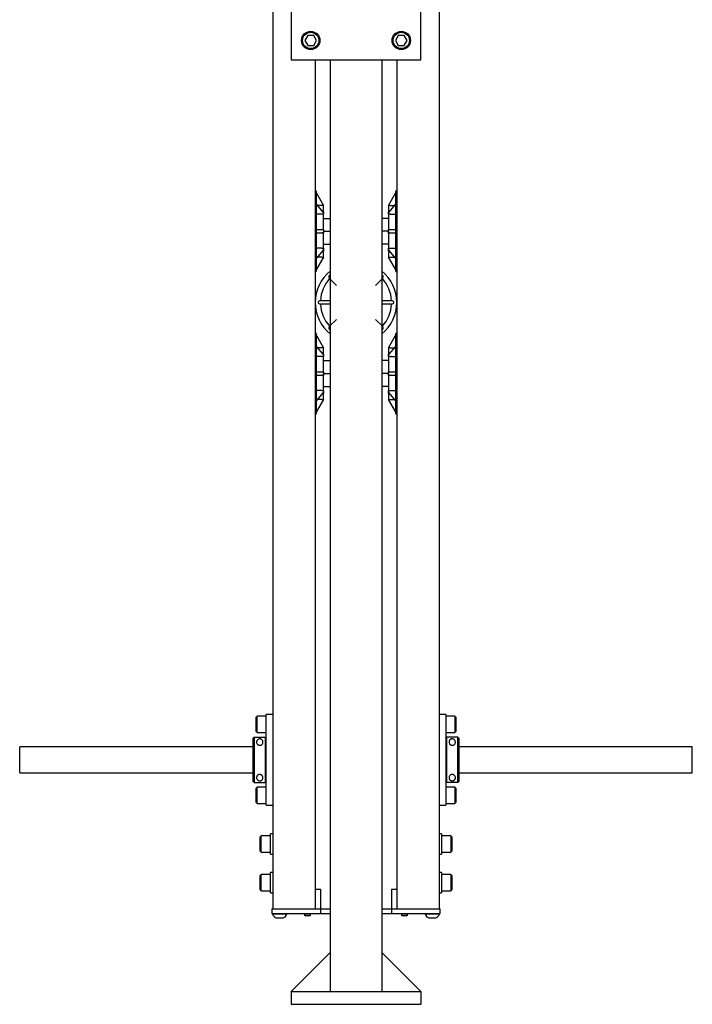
# Model space of a CAD drawing. Header units: inches. Extents: x -24 to 186, y -36 to 207.
# Tile 3 of 8: x 101 to 127, y 33 to 71. Entities that reach past the tile are written whole.
import ezdxf

# ---------------------------------------------------------------- set-up
doc = ezdxf.new("R2010")
doc.units = ezdxf.units.IN
doc.header["$MEASUREMENT"] = 0

msp = doc.modelspace()

# ---------------------------------------------------------------- linework, layer by layer
at = {"color": 7, "linetype": 'Continuous', "lineweight": 25}
for p, q in [((110.726, 89.677), (110.726, 36.427)), ((117.166, 89.677), (117.166, 36.427)), ((111.446, 74.231), (111.446, 69.231)), ((116.446, 69.231), (116.446, 74.231)), ((112.082, 70.178), (111.969, 69.981)), ((112.31, 70.178), (112.082, 70.178)), ((112.423, 69.981), (112.31, 70.178)), ((115.582, 70.178), (115.469, 69.981)), ((115.81, 70.178), (115.582, 70.178)), ((115.923, 69.981), (115.81, 70.178)), ((111.969, 69.981), (112.082, 69.784)), ((112.082, 69.784), (112.31, 69.784)), ((112.31, 69.784), (112.423, 69.981)), ((115.469, 69.981), (115.582, 69.784)), ((115.582, 69.784), (115.81, 69.784)), ((115.81, 69.784), (115.923, 69.981)), ((111.446, 69.231), (116.446, 69.231)), ((112.366, 69.231), (112.366, 36.427)), ((112.946, 69.231), (112.946, 33.231)), ((114.946, 69.231), (114.946, 33.231)), ((115.526, 69.231), (115.526, 36.427)), ((112.422, 62.606), (112.422, 64.119)), ((112.422, 64.074), (112.691, 63.606)), ((115.201, 63.606), (115.47, 64.074)), ((115.47, 64.119), (115.47, 61.094)), ((112.684, 63.338), (112.422, 63.659)), ((112.62, 63.604), (112.468, 63.604)), ((112.691, 63.606), (112.692, 63.604)), ((112.692, 63.361), (112.692, 63.604)), ((115.2, 63.604), (115.201, 63.606)), ((115.2, 63.604), (115.2, 63.361)), ((115.47, 63.659), (115.208, 63.338)), ((115.272, 63.604), (115.424, 63.604)), ((112.62, 63.262), (112.422, 63.262)), ((112.692, 63.361), (112.692, 63.262)), ((112.692, 62.676), (112.692, 63.262)), ((115.2, 63.262), (115.2, 63.361)), ((115.2, 63.262), (115.2, 62.676)), ((115.272, 63.262), (115.47, 63.262)), ((112.692, 63.106), (112.946, 63.106)), ((115.2, 63.106), (114.946, 63.106)), ((112.422, 62.676), (112.62, 62.676)), ((112.422, 61.094), (112.422, 62.606)), ((112.62, 62.536), (112.422, 62.536)), ((112.692, 62.676), (112.692, 62.536)), ((112.692, 62.606), (112.946, 62.606)), ((112.692, 61.95), (112.692, 62.536)), ((115.2, 62.606), (114.946, 62.606)), ((115.2, 62.536), (115.2, 62.676)), ((115.2, 62.536), (115.2, 61.95)), ((115.272, 62.676), (115.47, 62.676)), ((115.47, 62.536), (115.272, 62.536)), ((112.692, 62.106), (112.946, 62.106)), ((115.2, 62.106), (114.946, 62.106)), ((112.62, 61.95), (112.422, 61.95)), ((112.422, 61.553), (112.684, 61.874)), ((112.692, 61.95), (112.692, 61.851)), ((112.692, 61.609), (112.692, 61.851)), ((115.2, 61.851), (115.2, 61.95)), ((115.2, 61.851), (115.2, 61.609)), ((115.208, 61.874), (115.47, 61.553)), ((115.272, 61.95), (115.47, 61.95)), ((112.691, 61.606), (112.422, 61.139)), ((112.62, 61.609), (112.468, 61.609)), ((112.692, 61.609), (112.691, 61.606)), ((115.201, 61.606), (115.2, 61.609)), ((115.47, 61.139), (115.201, 61.606)), ((115.272, 61.609), (115.424, 61.609)), ((112.914, 60.899), (112.903, 60.888)), ((114.989, 60.888), (114.978, 60.899)), ((113.191, 60.512), (112.925, 60.778)), ((114.966, 60.778), (114.701, 60.512)), ((112.478, 59.864), (112.478, 59.849)), ((112.573, 59.926), (112.946, 59.926)), ((112.946, 59.786), (112.573, 59.786)), ((114.946, 59.926), (115.319, 59.926)), ((115.319, 59.786), (114.946, 59.786)), ((115.414, 59.849), (115.414, 59.864)), ((112.925, 58.935), (113.191, 59.2)), ((114.701, 59.2), (114.966, 58.935)), ((112.422, 57.106), (112.422, 58.619)), ((112.903, 58.824), (112.914, 58.813)), ((114.978, 58.813), (114.989, 58.824)), ((115.47, 58.619), (115.47, 55.594)), ((112.422, 58.574), (112.691, 58.106)), ((115.201, 58.106), (115.47, 58.574)), ((112.684, 57.838), (112.422, 58.159)), ((112.62, 58.104), (112.468, 58.104)), ((112.691, 58.106), (112.692, 58.104)), ((112.692, 57.861), (112.692, 58.104)), ((112.692, 57.861), (112.692, 57.762)), ((115.2, 58.104), (115.201, 58.106)), ((115.2, 58.104), (115.2, 57.861)), ((115.2, 57.762), (115.2, 57.861)), ((115.47, 58.159), (115.208, 57.838)), ((115.272, 58.104), (115.424, 58.104)), ((112.62, 57.762), (112.422, 57.762)), ((112.692, 57.176), (112.692, 57.762)), ((112.692, 57.606), (112.946, 57.606)), ((115.2, 57.606), (114.946, 57.606)), ((115.2, 57.762), (115.2, 57.176)), ((115.272, 57.762), (115.47, 57.762)), ((112.422, 57.176), (112.62, 57.176)), ((112.422, 55.594), (112.422, 57.106)), ((112.692, 57.176), (112.692, 57.036)), ((112.692, 57.106), (112.946, 57.106)), ((115.2, 57.106), (114.946, 57.106)), ((115.2, 57.036), (115.2, 57.176)), ((115.272, 57.176), (115.47, 57.176)), ((112.62, 57.036), (112.422, 57.036)), ((112.692, 56.45), (112.692, 57.036)), ((115.2, 57.036), (115.2, 56.45)), ((115.47, 57.036), (115.272, 57.036)), ((112.62, 56.45), (112.422, 56.45)), ((112.422, 56.053), (112.684, 56.374)), ((112.692, 56.606), (112.946, 56.606)), ((112.692, 56.45), (112.692, 56.351)), ((112.692, 56.109), (112.692, 56.351)), ((115.2, 56.606), (114.946, 56.606)), ((115.2, 56.351), (115.2, 56.45)), ((115.2, 56.351), (115.2, 56.109)), ((115.208, 56.374), (115.47, 56.053)), ((115.272, 56.45), (115.47, 56.45)), ((112.691, 56.106), (112.422, 55.639)), ((112.62, 56.109), (112.468, 56.109)), ((112.692, 56.109), (112.691, 56.106)), ((115.201, 56.106), (115.2, 56.109)), ((115.47, 55.639), (115.201, 56.106)), ((115.272, 56.109), (115.424, 56.109)), ((110.121, 43.867), (110.082, 43.828)), ((110.082, 43.276), (110.082, 43.828)), ((110.476, 43.867), (110.121, 43.867)), ((110.121, 43.237), (110.121, 43.867)), ((110.726, 43.927), (110.476, 43.927)), ((110.476, 43.552), (110.476, 43.927)), ((117.416, 43.927), (117.166, 43.927)), ((117.416, 43.927), (117.416, 43.552)), ((117.771, 43.867), (117.416, 43.867)), ((117.81, 43.828), (117.771, 43.867)), ((117.771, 43.867), (117.771, 43.237)), ((117.81, 43.828), (117.81, 43.276)), ((110.476, 40.802), (110.476, 43.552)), ((117.416, 43.552), (117.416, 40.802)), ((109.976, 43.018), (110.007, 43.05)), ((110.007, 43.05), (109.976, 43.019)), ((109.976, 43.018), (109.976, 43.019)), ((109.976, 41.336), (109.976, 43.018)), ((110.007, 43.05), (110.007, 41.304)), ((110.007, 43.05), (110.444, 43.05)), ((110.007, 43.05), (110.007, 43.05)), ((110.082, 43.276), (110.121, 43.237)), ((110.121, 43.237), (110.476, 43.237)), ((110.444, 41.304), (110.444, 43.05)), ((110.444, 43.05), (110.476, 43.018)), ((110.476, 43.019), (110.444, 43.05)), ((110.444, 43.05), (110.444, 43.05)), ((117.416, 43.237), (117.771, 43.237)), ((117.416, 43.018), (117.448, 43.05)), ((117.448, 43.05), (117.416, 43.019)), ((117.448, 43.05), (117.448, 41.304)), ((117.885, 43.05), (117.448, 43.05)), ((117.448, 43.05), (117.448, 43.05)), ((117.771, 43.237), (117.81, 43.276)), ((117.885, 41.304), (117.885, 43.05)), ((117.885, 43.05), (117.916, 43.018)), ((117.916, 43.019), (117.885, 43.05)), ((117.885, 43.05), (117.885, 43.05)), ((117.916, 43.019), (117.916, 43.018)), ((117.916, 43.018), (117.916, 41.336)), ((109.976, 42.677), (100.946, 42.677)), ((100.946, 42.177), (100.946, 42.677)), ((126.946, 42.677), (117.916, 42.677)), ((126.946, 42.177), (126.946, 42.677)), ((100.946, 41.677), (100.946, 42.177)), ((126.946, 41.677), (126.946, 42.177)), ((100.946, 41.677), (109.976, 41.677)), ((117.916, 41.677), (126.946, 41.677)), ((110.007, 41.304), (109.976, 41.336)), ((109.976, 41.336), (109.976, 41.336)), ((109.976, 41.336), (110.007, 41.304)), ((110.007, 41.304), (110.444, 41.304)), ((110.007, 41.304), (110.007, 41.304)), ((110.121, 41.117), (110.082, 41.078)), ((110.476, 41.117), (110.121, 41.117)), ((110.121, 40.487), (110.121, 41.117)), ((110.476, 41.336), (110.444, 41.304)), ((110.444, 41.304), (110.476, 41.336)), ((110.444, 41.304), (110.444, 41.304)), ((117.448, 41.304), (117.416, 41.336)), ((117.416, 41.336), (117.448, 41.304)), ((117.771, 41.117), (117.416, 41.117)), ((117.885, 41.304), (117.448, 41.304)), ((117.448, 41.304), (117.448, 41.304)), ((117.81, 41.078), (117.771, 41.117)), ((117.771, 41.117), (117.771, 40.487)), ((117.916, 41.336), (117.885, 41.304)), ((117.885, 41.304), (117.916, 41.336)), ((117.885, 41.304), (117.885, 41.304)), ((117.916, 41.336), (117.916, 41.336)), ((110.082, 40.526), (110.082, 41.078)), ((110.476, 40.427), (110.476, 40.802)), ((117.416, 40.802), (117.416, 40.427)), ((117.81, 41.078), (117.81, 40.526)), ((110.082, 40.526), (110.121, 40.487)), ((110.121, 40.487), (110.476, 40.487)), ((110.476, 40.427), (110.726, 40.427)), ((117.166, 40.427), (117.416, 40.427)), ((117.416, 40.487), (117.771, 40.487)), ((117.771, 40.487), (117.81, 40.526)), ((110.281, 39.242), (110.241, 39.203)), ((110.241, 38.651), (110.241, 39.203)), ((110.635, 39.242), (110.281, 39.242)), ((110.281, 38.612), (110.281, 39.242)), ((110.726, 39.321), (110.635, 39.321)), ((110.635, 38.533), (110.635, 39.321)), ((117.257, 39.321), (117.166, 39.321)), ((117.257, 39.321), (117.257, 38.927)), ((117.611, 39.242), (117.257, 39.242)), ((117.651, 39.203), (117.611, 39.242)), ((117.611, 39.242), (117.611, 38.927)), ((117.651, 39.203), (117.651, 38.927)), ((117.257, 38.927), (117.257, 38.533)), ((117.611, 38.927), (117.611, 38.612)), ((117.651, 38.927), (117.651, 38.651)), ((110.241, 38.651), (110.281, 38.612)), ((110.281, 38.612), (110.635, 38.612)), ((110.635, 38.533), (110.726, 38.533)), ((117.166, 38.533), (117.257, 38.533)), ((117.257, 38.612), (117.611, 38.612)), ((117.611, 38.612), (117.651, 38.651)), ((110.281, 37.742), (110.241, 37.703)), ((110.241, 37.151), (110.241, 37.703)), ((110.635, 37.742), (110.281, 37.742)), ((110.281, 37.112), (110.281, 37.742)), ((110.726, 37.821), (110.635, 37.821)), ((110.635, 37.033), (110.635, 37.821)), ((117.257, 37.821), (117.166, 37.821)), ((117.257, 37.821), (117.257, 37.427)), ((117.611, 37.742), (117.257, 37.742)), ((117.651, 37.703), (117.611, 37.742)), ((117.611, 37.742), (117.611, 37.427)), ((117.651, 37.703), (117.651, 37.427)), ((117.257, 37.427), (117.257, 37.033)), ((117.611, 37.427), (117.611, 37.112)), ((117.651, 37.427), (117.651, 37.151)), ((110.241, 37.151), (110.281, 37.112)), ((110.281, 37.112), (110.635, 37.112)), ((110.635, 37.033), (110.726, 37.033)), ((112.366, 37.177), (112.571, 37.177)), ((112.571, 37.177), (112.571, 36.427)), ((115.321, 37.177), (115.321, 36.427)), ((115.321, 37.177), (115.526, 37.177)), ((117.166, 37.033), (117.257, 37.033)), ((117.257, 37.112), (117.611, 37.112)), ((117.611, 37.112), (117.651, 37.151)), ((110.696, 36.427), (110.696, 36.24)), ((110.696, 36.427), (111.719, 36.427)), ((110.696, 36.24), (111.719, 36.24)), ((110.72, 36.24), (110.72, 36.21)), ((111.272, 36.21), (110.72, 36.21)), ((110.726, 36.427), (111.757, 36.427)), ((111.272, 36.21), (111.272, 36.24)), ((111.719, 36.24), (111.976, 36.24)), ((111.757, 36.427), (111.925, 36.427)), ((111.925, 36.427), (111.94, 36.427)), ((111.94, 36.427), (111.976, 36.427)), ((111.953, 36.24), (111.953, 36.178)), ((111.953, 36.178), (111.973, 36.158)), ((111.953, 36.178), (112.071, 36.178)), ((111.973, 36.158), (112.071, 36.158)), ((111.976, 36.427), (112.571, 36.427)), ((111.976, 36.24), (112.571, 36.24)), ((112.071, 36.178), (112.189, 36.178)), ((112.071, 36.158), (112.169, 36.158)), ((112.169, 36.158), (112.189, 36.178)), ((112.189, 36.178), (112.189, 36.24)), ((112.571, 36.427), (112.571, 36.24)), ((112.571, 36.427), (112.821, 36.427)), ((112.571, 36.24), (112.821, 36.24)), ((112.821, 36.427), (112.946, 36.427)), ((112.821, 36.24), (112.946, 36.24)), ((114.946, 36.427), (115.071, 36.427)), ((114.946, 36.24), (115.071, 36.24)), ((115.071, 36.427), (115.321, 36.427)), ((115.071, 36.24), (115.321, 36.24)), ((115.321, 36.427), (115.321, 36.24)), ((115.321, 36.427), (115.916, 36.427)), ((115.321, 36.24), (115.916, 36.24)), ((115.703, 36.24), (115.703, 36.178)), ((115.703, 36.178), (115.723, 36.158)), ((115.703, 36.178), (115.821, 36.178)), ((115.723, 36.158), (115.821, 36.158)), ((115.821, 36.178), (115.939, 36.178)), ((115.821, 36.158), (115.919, 36.158)), ((115.916, 36.427), (115.952, 36.427)), ((115.916, 36.24), (116.173, 36.24)), ((115.919, 36.158), (115.939, 36.178)), ((115.939, 36.178), (115.939, 36.24)), ((115.952, 36.427), (115.967, 36.427)), ((115.967, 36.427), (116.135, 36.427)), ((116.135, 36.427), (117.166, 36.427)), ((116.173, 36.427), (117.196, 36.427)), ((116.173, 36.24), (117.196, 36.24)), ((116.62, 36.24), (116.62, 36.21)), ((116.896, 36.21), (116.62, 36.21)), ((117.172, 36.21), (116.896, 36.21)), ((117.172, 36.21), (117.172, 36.24)), ((117.196, 36.24), (117.196, 36.427)), ((111.134, 36.066), (110.858, 36.066)), ((116.896, 36.066), (116.758, 36.066)), ((117.034, 36.066), (116.896, 36.066)), ((111.446, 33.231), (112.946, 34.731)), ((114.946, 34.731), (116.446, 33.231)), ((111.446, 33.231), (111.446, 32.731)), ((111.446, 33.231), (116.446, 33.231)), ((116.446, 33.231), (116.446, 32.731)), ((111.446, 32.731), (116.446, 32.731))]:
    msp.add_line(p, q, dxfattribs=at)
for centre, radius in [((112.196, 69.981), 0.354), ((112.196, 69.981), 0.315), ((115.696, 69.981), 0.354), ((115.696, 69.981), 0.315)]:
    msp.add_circle(centre, radius, dxfattribs=at)
for centre, radius, start, end in [((112.362, 64.119), 0.06, 0, 86.5602), ((115.53, 64.119), 0.06, 93.4398, 180), ((112.362, 61.094), 0.06, 273.4398, 360), ((113.946, 59.856), 1.573, 129.489, 180), ((113.946, 59.856), 1.573, 309.489, 50.511), ((115.53, 61.094), 0.06, 180, 266.5602), ((113.946, 59.856), 1.375, 137.836, 177.164), ((113.946, 59.856), 1.375, 2.836, 42.164), ((113.946, 59.856), 1.573, 180, 230.511), ((113.946, 59.856), 1.375, 182.836, 222.164), ((113.946, 59.856), 1.375, 317.836, 357.164), ((112.362, 58.619), 0.06, 0, 86.5602), ((115.53, 58.619), 0.06, 93.4398, 180), ((112.362, 55.594), 0.06, 273.4398, 360), ((115.53, 55.594), 0.06, 180, 266.5602), ((110.99, 36.331), 0.295, 204.0962, 243.5002), ((111.002, 36.331), 0.295, 296.4998, 335.9038), ((116.89, 36.331), 0.295, 204.0962, 243.5002), ((116.902, 36.331), 0.295, 296.4998, 335.9038)]:
    msp.add_arc(centre, radius, start, end, dxfattribs=at)
for centre, major_axis, ratio, start_param, end_param in [((113.265, 62.606), (-0.466, 0.987), 0.340915, 0.555961, 0.618518), ((113.265, 62.606), (-0.466, 0.987), 0.340915, 0.633518, 0.696076), ((114.627, 62.606), (0.466, 0.987), 0.340915, 5.664667, 5.727224), ((114.627, 62.606), (0.466, 0.987), 0.340915, 5.58711, 5.649667), ((113.265, 62.606), (0, 1), 0.574468, 1.500739, 1.563296), ((113.265, 62.606), (0, 1), 0.574468, 1.578296, 1.640854), ((114.627, 62.606), (0, 1), 0.574468, 4.719889, 4.782446), ((114.627, 62.606), (0, 1), 0.574468, 4.642332, 4.704889), ((113.265, 62.606), (0.466, 0.987), 0.340915, 2.445517, 2.508074), ((113.265, 62.606), (0.466, 0.987), 0.340915, 2.523074, 2.585632), ((114.627, 62.606), (-0.466, 0.987), 0.340915, 3.775111, 3.837668), ((114.627, 62.606), (-0.466, 0.987), 0.340915, 3.697554, 3.760111), ((112.992, 60.8), (0.0887, -0.0887), 0.498124, 3.141593, 4.460763), ((113.002, 60.81), (-0.0887, 0.0887), 0.498124, 5.778761, 6.283185), ((114.89, 60.81), (-0.0887, -0.0887), 0.498124, 3.141593, 3.646017), ((114.9, 60.8), (0.0887, 0.0887), 0.498124, 4.964015, 6.283185), ((112.604, 59.864), (-0.125, 0), 0.498124, 4.964015, 6.283185), ((112.604, 59.849), (0.125, 0), 0.498124, 3.141593, 4.460763), ((115.288, 59.864), (-0.125, 0), 0.498124, 3.141593, 4.460763), ((115.288, 59.849), (0.125, 0), 0.498124, 4.964015, 6.283185), ((112.992, 58.912), (-0.0887, -0.0887), 0.498124, 4.964015, 6.283185), ((113.002, 58.902), (0.0887, 0.0887), 0.498124, 3.141593, 3.646017), ((114.89, 58.902), (0.0887, -0.0887), 0.498124, 5.778761, 6.283185), ((114.9, 58.912), (-0.0887, 0.0887), 0.498124, 3.141593, 4.460763), ((113.265, 57.106), (-0.466, 0.987), 0.340915, 0.555961, 0.618518), ((114.627, 57.106), (0.466, 0.987), 0.340915, 5.664667, 5.727224), ((113.265, 57.106), (-0.466, 0.987), 0.340915, 0.633518, 0.696076), ((114.627, 57.106), (0.466, 0.987), 0.340915, 5.58711, 5.649667), ((113.265, 57.106), (0, 1), 0.574468, 1.500739, 1.563296), ((113.265, 57.106), (0, 1), 0.574468, 1.578296, 1.640854), ((114.627, 57.106), (0, 1), 0.574468, 4.719889, 4.782446), ((114.627, 57.106), (0, 1), 0.574468, 4.642332, 4.704889), ((113.265, 57.106), (0.466, 0.987), 0.340915, 2.445517, 2.508074), ((113.265, 57.106), (0.466, 0.987), 0.340915, 2.523074, 2.585632), ((114.627, 57.106), (-0.466, 0.987), 0.340915, 3.775111, 3.837668), ((114.627, 57.106), (-0.466, 0.987), 0.340915, 3.697554, 3.760111)]:
    msp.add_ellipse(centre, major_axis=major_axis, ratio=ratio, start_param=start_param, end_param=end_param, dxfattribs=at)
for points, knots in [([(112.691, 63.606), (112.69, 63.606), (112.689, 63.606), (112.679, 63.605), (112.664, 63.604), (112.644, 63.604), (112.628, 63.604), (112.62, 63.604)], [0, 0, 0, 0, 0.184105, 0.367957, 0.55863, 0.76828, 1, 1, 1, 1]), ([(115.272, 63.604), (115.263, 63.604), (115.245, 63.604), (115.222, 63.605), (115.206, 63.605), (115.201, 63.606), (115.201, 63.606), (115.201, 63.606)], [0, 0, 0, 0, 0.254984, 0.510837, 0.741335, 0.942583, 1, 1, 1, 1]), ([(112.691, 63.308), (112.69, 63.303), (112.689, 63.294), (112.679, 63.281), (112.664, 63.271), (112.644, 63.263), (112.628, 63.262), (112.62, 63.262)], [0, 0, 0, 0, 0.184105, 0.367957, 0.55863, 0.76828, 1, 1, 1, 1]), ([(112.683, 63.338), (112.684, 63.337), (112.689, 63.333), (112.691, 63.326), (112.691, 63.32), (112.691, 63.318)], [0, 0, 0, 0, 0.068826, 0.793303, 1, 1, 1, 1]), ([(115.201, 63.318), (115.201, 63.323), (115.202, 63.33), (115.207, 63.336), (115.209, 63.337)], [0, 0, 0, 0, 0.662435, 1, 1, 1, 1]), ([(115.272, 63.262), (115.263, 63.263), (115.245, 63.264), (115.222, 63.274), (115.206, 63.288), (115.201, 63.3), (115.201, 63.306), (115.201, 63.308)], [0, 0, 0, 0, 0.254984, 0.510837, 0.741335, 0.942583, 1, 1, 1, 1]), ([(112.62, 62.676), (112.629, 62.675), (112.647, 62.674), (112.67, 62.66), (112.685, 62.641), (112.691, 62.625), (112.691, 62.616), (112.691, 62.614)], [0, 0, 0, 0, 0.254984, 0.510837, 0.741335, 0.942583, 1, 1, 1, 1]), ([(112.691, 62.599), (112.69, 62.592), (112.689, 62.579), (112.679, 62.562), (112.664, 62.548), (112.644, 62.538), (112.628, 62.537), (112.62, 62.536)], [0, 0, 0, 0, 0.184105, 0.367957, 0.55863, 0.76828, 1, 1, 1, 1]), ([(115.201, 62.614), (115.202, 62.62), (115.203, 62.633), (115.213, 62.65), (115.228, 62.664), (115.248, 62.674), (115.264, 62.675), (115.272, 62.676)], [0, 0, 0, 0, 0.184105, 0.367957, 0.55863, 0.76828, 1, 1, 1, 1]), ([(115.272, 62.536), (115.263, 62.537), (115.245, 62.539), (115.222, 62.552), (115.206, 62.571), (115.201, 62.588), (115.201, 62.597), (115.201, 62.599)], [0, 0, 0, 0, 0.254984, 0.510837, 0.741335, 0.942583, 1, 1, 1, 1]), ([(112.62, 61.95), (112.629, 61.95), (112.647, 61.948), (112.67, 61.938), (112.685, 61.924), (112.691, 61.912), (112.691, 61.906), (112.691, 61.904)], [0, 0, 0, 0, 0.254984, 0.510837, 0.741335, 0.942583, 1, 1, 1, 1]), ([(112.691, 61.894), (112.691, 61.889), (112.69, 61.882), (112.685, 61.877), (112.683, 61.875)], [0, 0, 0, 0, 0.662435, 1, 1, 1, 1]), ([(115.201, 61.904), (115.202, 61.909), (115.203, 61.918), (115.213, 61.931), (115.228, 61.941), (115.248, 61.949), (115.264, 61.95), (115.272, 61.95)], [0, 0, 0, 0, 0.184105, 0.367957, 0.55863, 0.76828, 1, 1, 1, 1]), ([(115.208, 61.875), (115.208, 61.875), (115.203, 61.879), (115.201, 61.886), (115.201, 61.892), (115.201, 61.894)], [0, 0, 0, 0, 0.068826, 0.793303, 1, 1, 1, 1]), ([(112.62, 61.609), (112.629, 61.608), (112.647, 61.608), (112.67, 61.607), (112.685, 61.607), (112.691, 61.606), (112.691, 61.606), (112.691, 61.606)], [0, 0, 0, 0, 0.254984, 0.510837, 0.741335, 0.942583, 1, 1, 1, 1]), ([(115.201, 61.606), (115.202, 61.606), (115.203, 61.606), (115.213, 61.607), (115.228, 61.608), (115.248, 61.608), (115.264, 61.608), (115.272, 61.609)], [0, 0, 0, 0, 0.184105, 0.367957, 0.55863, 0.76828, 1, 1, 1, 1]), ([(112.691, 58.106), (112.69, 58.106), (112.689, 58.106), (112.679, 58.105), (112.664, 58.104), (112.644, 58.104), (112.628, 58.104), (112.62, 58.104)], [0, 0, 0, 0, 0.184105, 0.367957, 0.55863, 0.76828, 1, 1, 1, 1]), ([(115.272, 58.104), (115.263, 58.104), (115.245, 58.104), (115.222, 58.105), (115.206, 58.105), (115.201, 58.106), (115.201, 58.106), (115.201, 58.106)], [0, 0, 0, 0, 0.254984, 0.510837, 0.741335, 0.942583, 1, 1, 1, 1]), ([(112.691, 57.808), (112.69, 57.803), (112.689, 57.794), (112.679, 57.781), (112.664, 57.771), (112.644, 57.763), (112.628, 57.762), (112.62, 57.762)], [0, 0, 0, 0, 0.184105, 0.367957, 0.55863, 0.76828, 1, 1, 1, 1]), ([(112.683, 57.838), (112.684, 57.837), (112.689, 57.833), (112.691, 57.826), (112.691, 57.82), (112.691, 57.818)], [0, 0, 0, 0, 0.068826, 0.793303, 1, 1, 1, 1]), ([(115.201, 57.818), (115.201, 57.823), (115.202, 57.83), (115.207, 57.836), (115.209, 57.837)], [0, 0, 0, 0, 0.662435, 1, 1, 1, 1]), ([(115.272, 57.762), (115.263, 57.763), (115.245, 57.764), (115.222, 57.774), (115.206, 57.788), (115.201, 57.8), (115.201, 57.806), (115.201, 57.808)], [0, 0, 0, 0, 0.254984, 0.510837, 0.741335, 0.942583, 1, 1, 1, 1]), ([(112.62, 57.176), (112.629, 57.175), (112.647, 57.174), (112.67, 57.16), (112.685, 57.141), (112.691, 57.125), (112.691, 57.116), (112.691, 57.114)], [0, 0, 0, 0, 0.254984, 0.510837, 0.741335, 0.942583, 1, 1, 1, 1]), ([(112.691, 57.099), (112.69, 57.092), (112.689, 57.079), (112.679, 57.062), (112.664, 57.048), (112.644, 57.038), (112.628, 57.037), (112.62, 57.036)], [0, 0, 0, 0, 0.184105, 0.367957, 0.55863, 0.76828, 1, 1, 1, 1]), ([(115.201, 57.114), (115.202, 57.12), (115.203, 57.133), (115.213, 57.15), (115.228, 57.164), (115.248, 57.174), (115.264, 57.175), (115.272, 57.176)], [0, 0, 0, 0, 0.184105, 0.367957, 0.55863, 0.76828, 1, 1, 1, 1]), ([(115.272, 57.036), (115.263, 57.037), (115.245, 57.039), (115.222, 57.052), (115.206, 57.071), (115.201, 57.088), (115.201, 57.097), (115.201, 57.099)], [0, 0, 0, 0, 0.254984, 0.510837, 0.741335, 0.942583, 1, 1, 1, 1]), ([(112.62, 56.45), (112.629, 56.45), (112.647, 56.448), (112.67, 56.438), (112.685, 56.424), (112.691, 56.412), (112.691, 56.406), (112.691, 56.404)], [0, 0, 0, 0, 0.254984, 0.510837, 0.741335, 0.942583, 1, 1, 1, 1]), ([(112.691, 56.394), (112.691, 56.389), (112.69, 56.382), (112.685, 56.377), (112.683, 56.375)], [0, 0, 0, 0, 0.662435, 1, 1, 1, 1]), ([(115.201, 56.404), (115.202, 56.409), (115.203, 56.418), (115.213, 56.431), (115.228, 56.441), (115.248, 56.449), (115.264, 56.45), (115.272, 56.45)], [0, 0, 0, 0, 0.184105, 0.367957, 0.55863, 0.76828, 1, 1, 1, 1]), ([(115.208, 56.375), (115.208, 56.375), (115.203, 56.379), (115.201, 56.386), (115.201, 56.392), (115.201, 56.394)], [0, 0, 0, 0, 0.068826, 0.793303, 1, 1, 1, 1]), ([(112.62, 56.109), (112.629, 56.108), (112.647, 56.108), (112.67, 56.107), (112.685, 56.107), (112.691, 56.106), (112.691, 56.106), (112.691, 56.106)], [0, 0, 0, 0, 0.254984, 0.510837, 0.741335, 0.942583, 1, 1, 1, 1]), ([(115.201, 56.106), (115.202, 56.106), (115.203, 56.106), (115.213, 56.107), (115.228, 56.108), (115.248, 56.108), (115.264, 56.108), (115.272, 56.109)], [0, 0, 0, 0, 0.184105, 0.367957, 0.55863, 0.76828, 1, 1, 1, 1]), ([(110.226, 42.74), (110.214, 42.74), (110.191, 42.742), (110.16, 42.757), (110.131, 42.78), (110.106, 42.818), (110.096, 42.874), (110.113, 42.929), (110.147, 42.965), (110.18, 42.982), (110.203, 42.988), (110.222, 42.99), (110.242, 42.989), (110.265, 42.984), (110.297, 42.97), (110.333, 42.937), (110.354, 42.885), (110.348, 42.827), (110.326, 42.786), (110.296, 42.759), (110.262, 42.743), (110.238, 42.741), (110.226, 42.74)], [0, 0, 0, 0, 0.031903, 0.063714, 0.09753, 0.150047, 0.225303, 0.333586, 0.418545, 0.461015, 0.479407, 0.497989, 0.514205, 0.533969, 0.568625, 0.644326, 0.761424, 0.836564, 0.891261, 0.932412, 0.966277, 1, 1, 1, 1]), ([(117.666, 42.99), (117.672, 42.989), (117.686, 42.989), (117.71, 42.983), (117.743, 42.967), (117.775, 42.933), (117.794, 42.883), (117.79, 42.83), (117.768, 42.788), (117.738, 42.76), (117.705, 42.744), (117.669, 42.738), (117.634, 42.742), (117.604, 42.755), (117.575, 42.777), (117.549, 42.813), (117.537, 42.868), (117.549, 42.916), (117.575, 42.952), (117.598, 42.971), (117.623, 42.983), (117.644, 42.989), (117.66, 42.989), (117.666, 42.99)], [0, 0, 0, 0, 0.016488, 0.037736, 0.076281, 0.160934, 0.256455, 0.33358, 0.388902, 0.430554, 0.464659, 0.498923, 0.529481, 0.559681, 0.592985, 0.643788, 0.716151, 0.821138, 0.875667, 0.929977, 0.956321, 0.982919, 1, 1, 1, 1]), ([(110.226, 41.365), (110.22, 41.365), (110.206, 41.365), (110.182, 41.371), (110.149, 41.387), (110.117, 41.421), (110.098, 41.471), (110.102, 41.524), (110.124, 41.566), (110.153, 41.594), (110.187, 41.61), (110.223, 41.616), (110.258, 41.612), (110.288, 41.599), (110.317, 41.577), (110.343, 41.541), (110.355, 41.486), (110.343, 41.438), (110.317, 41.402), (110.294, 41.383), (110.269, 41.372), (110.248, 41.366), (110.232, 41.365), (110.226, 41.365)], [0, 0, 0, 0, 0.016488, 0.037736, 0.076281, 0.160934, 0.256455, 0.33358, 0.388902, 0.430554, 0.464659, 0.498923, 0.529481, 0.559681, 0.592985, 0.643788, 0.716151, 0.821138, 0.875667, 0.929977, 0.956321, 0.982919, 1, 1, 1, 1]), ([(117.666, 41.615), (117.678, 41.614), (117.701, 41.612), (117.732, 41.598), (117.761, 41.574), (117.786, 41.536), (117.796, 41.48), (117.779, 41.426), (117.745, 41.389), (117.712, 41.372), (117.689, 41.366), (117.67, 41.364), (117.65, 41.365), (117.627, 41.37), (117.595, 41.384), (117.559, 41.417), (117.538, 41.469), (117.544, 41.527), (117.566, 41.568), (117.596, 41.595), (117.63, 41.611), (117.654, 41.613), (117.666, 41.615)], [0, 0, 0, 0, 0.031903, 0.063714, 0.09753, 0.150047, 0.225303, 0.333586, 0.418545, 0.461015, 0.479407, 0.497989, 0.514205, 0.533969, 0.568625, 0.644326, 0.761424, 0.836564, 0.891261, 0.932412, 0.966277, 1, 1, 1, 1])]:
    msp.add_open_spline(points, degree=3, knots=knots, dxfattribs=at)

doc.saveas('drawing.dxf')
